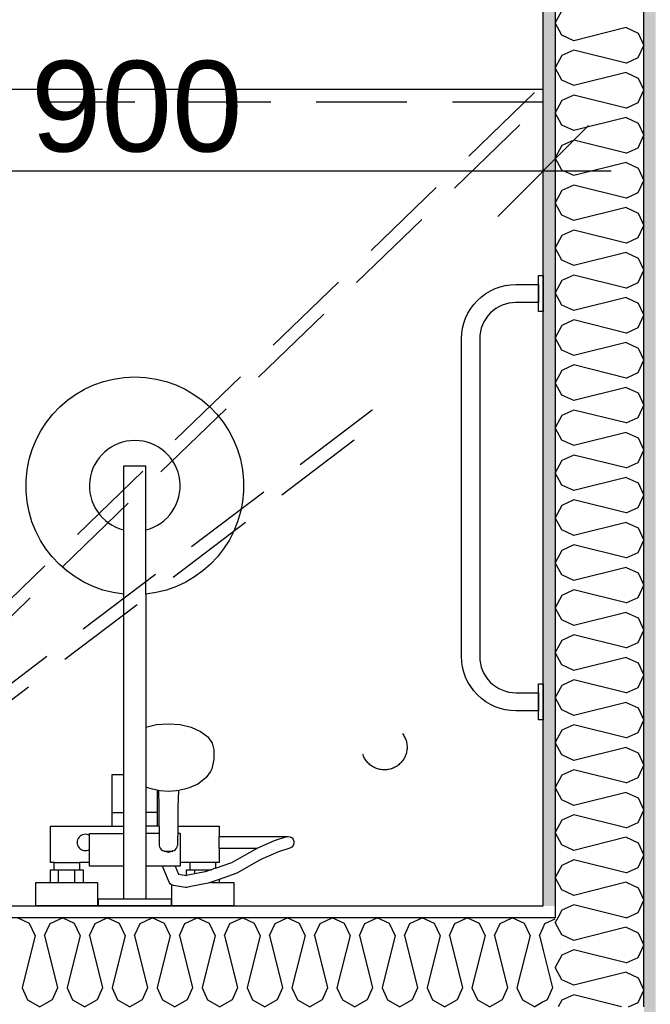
# Model space of a CAD drawing. Header units: millimetres. Extents: x -5000 to 341424, y -9235 to 550260.
# Tile 144 of 236: x 297349 to 298044, y 351168 to 352253. Entities that reach past the tile are written whole.
import ezdxf
from ezdxf.enums import TextEntityAlignment as Align

# ---------------------------------------------------------------- set-up
doc = ezdxf.new("R2010")
doc.units = ezdxf.units.MM
doc.header["$LTSCALE"] = 0.5
doc.header["$MEASUREMENT"] = 0
for name, pattern in [('PLINE', [0]), ('Små Stiplet', [282.222222, 141.111111, -141.111111]), ('Under snittplan', [300, 200, -100])]:
    doc.linetypes.add(name, pattern=pattern)
doc.layers.add('236- Innvendig kledning og overflate(Nye konstruksjoner)', color=7, linetype='Continuous', lineweight=0)
for name, color, linetype in [('242- Ikke-bærende innervegger (Skravur)(Nye konstruksjoner)', 7, 'Continuous'), ('242- Ikke-bærende innervegger(Nye konstruksjoner)', 7, 'Continuous'), ('315- Utstyr for sanitærinstallasjoner(Nye konstruksjoner)', 7, 'Continuous'), ('842-M___1_50 Målsetting bygning', 7, 'Continuous'), ('842-M___1_50 Målsetting bygning(Nye konstruksjoner)', 7, 'Continuous'), ('862- M___Nettoareal(Nye konstruksjoner)', 7, 'Continuous'), ('862- M___Nettoareal(Polylinje)(Nye konstruksjoner)', 7, 'Continuous'), ('862- M___Nettoareal(Tekst)(Nye konstruksjoner)', 7, 'Continuous')]:
    doc.layers.add(name, color=color, linetype=linetype)
doc.styles.add('GENERATED_STYLE_1', font='txt')
doc.styles.add('GENERATED_STYLE_3', font='arial.ttf')
doc.dimstyles.new('GENERATED_STYLE__2', dxfattribs={"dimtxt": 100, "dimasz": 95, "dimexe": 0.18, "dimexo": 0.0625, "dimgap": 0, "dimtad": 1, "dimtih": 1, "dimtoh": 1, "dimdec": 0, "dimzin": 0, "dimdsep": 46, "dimtxsty": 'GENERATED_STYLE_3', "dimblk": 'ARROWHEAD_6', "dimblk1": 'ARROWHEAD_6', "dimblk2": 'ARROWHEAD_6', "dimcen": 0.09, "dimse1": 1, "dimse2": 1, "dimclrd": 256, "dimclre": 256, "dimclrt": 256, "dimadec": 1, "dimazin": 0, "dimtfac": 1, "dimtdec": 4, "dimtmove": 0, "dimatfit": 3, "dimfxl": 1, "dimtolj": 1, "dimtzin": 0, "dimarcsym": 0})
doc.dimstyles.new('GENERATED_STYLE__3', dxfattribs={"dimtxt": 100, "dimasz": 95, "dimexe": 0.18, "dimexo": 0.0625, "dimgap": 0, "dimtad": 1, "dimdec": 0, "dimzin": 0, "dimdsep": 46, "dimtxsty": 'GENERATED_STYLE_3', "dimblk": 'ARROWHEAD_6', "dimblk1": 'ARROWHEAD_6', "dimblk2": 'ARROWHEAD_6', "dimcen": 0.09, "dimse1": 1, "dimse2": 1, "dimclrd": 256, "dimclre": 256, "dimclrt": 256, "dimadec": 1, "dimazin": 0, "dimtfac": 1, "dimtdec": 4, "dimtmove": 2, "dimatfit": 3, "dimfxl": 1, "dimtolj": 1, "dimtzin": 0, "dimarcsym": 0})
doc.dimstyles.new('GENERATED_STYLE__4', dxfattribs={"dimtxt": 100, "dimasz": 95, "dimexe": 0.18, "dimexo": 0.0625, "dimgap": 0, "dimtad": 1, "dimdec": 0, "dimzin": 0, "dimdsep": 46, "dimtxsty": 'GENERATED_STYLE_3', "dimblk": 'ARROWHEAD_6', "dimblk1": 'ARROWHEAD_6', "dimblk2": 'ARROWHEAD_6', "dimcen": 0.09, "dimse1": 1, "dimse2": 1, "dimclrd": 256, "dimclre": 256, "dimclrt": 256, "dimadec": 1, "dimazin": 0, "dimtfac": 1, "dimtdec": 4, "dimtmove": 0, "dimatfit": 3, "dimfxl": 1, "dimtolj": 1, "dimtzin": 0, "dimarcsym": 0})
pattern_1 = [(0, (0, 0), (0, 43.30127), [0, -25]), (0, (12.5, 21.65), (0, 43.30127), [0, -25])]

# ---------------------------------------------------------------- blocks, each defined once
blk = doc.blocks.new('BAD__37', base_point=(296223.3, 353093.5))
at = {"layer": '862- M___Nettoareal(Polylinje)(Nye konstruksjoner)', "linetype": 'PLINE', "flags": 128}
blk.add_lwpolyline([(294722, 354256.6), (294722, 351276.6), (297926, 351276.6), (297926, 354256.6)], close=True, dxfattribs=at)
at = {"layer": '862- M___Nettoareal(Tekst)(Nye konstruksjoner)', "style": 'GENERATED_STYLE_1'}
for tag, p in [('DUMMY_861', (296420.6, 353281.7)), ('ROOM_NAME', (296026, 353230.2)), ('DUMMY_862', (296026, 353093.5))]:
    blk.add_attdef(tag, text='', height=100, dxfattribs=at).set_placement(p, align=Align.TOP_LEFT)
blk = doc.blocks.new('*D867')
at = {"layer": '842-M___1_50 Målsetting bygning', "linetype": 'PLINE'}
for p, q in [((294611, 343394), (294611, 343206.5)), ((297988, 343394), (297988, 343206.5)), ((294561, 343250.2), (294661, 343350.2)), ((297938, 343250.2), (298038, 343350.2)), ((297988, 343300.2), (294611, 343300.2))]:
    blk.add_line(p, q, dxfattribs=at)
at = {"layer": '842-M___1_50 Målsetting bygning', "insert": (296127.9, 343320.2), "char_height": 100, "attachment_point": 7, "style": 'GENERATED_STYLE_3'}
blk.add_mtext('\\A1;{\\pql;\\fArial|b0|i0|c0|p0;\\W1.000000;3\xa0377}', dxfattribs=at)
blk = doc.blocks.new('ARROWHEAD_6')
at = {"linetype": 'Continuous'}
for p, q in [((-0.5, -0.5), (0.5, 0.5)), ((0, 0), (-1, 0))]:
    blk.add_line(p, q, dxfattribs=at)
blk = doc.blocks.new('*D941')
at = {"layer": '842-M___1_50 Målsetting bygning(Nye konstruksjoner)', "linetype": 'PLINE'}
for p, q in [((297026, 351992.8), (297026, 352180.3)), ((297926, 351992.8), (297926, 352180.3)), ((297076, 352136.6), (296976, 352036.6)), ((297876, 352036.6), (297976, 352136.6)), ((296951, 352086.6), (297026, 352086.6)), ((297026, 352086.6), (297926, 352086.6)), ((297926, 352086.6), (298001, 352086.6))]:
    blk.add_line(p, q, dxfattribs=at)
at = {"layer": '842-M___1_50 Målsetting bygning(Nye konstruksjoner)', "insert": (297361.6, 352106.6), "char_height": 100, "attachment_point": 7, "style": 'GENERATED_STYLE_3'}
blk.add_mtext('\\A1;{\\pql;\\fArial|b0|i0|c0|p0;\\W1.000000;900}', dxfattribs=at)
blk = doc.blocks.new('*X1334')
at = {"layer": '242- Ikke-bærende innervegger (Skravur)(Nye konstruksjoner)', "linetype": 'PLINE'}
for p, q in [((297946.6, 352263.4), (297939, 352249.8)), ((297946.6, 352236.3), (297939, 352249.8)), ((298017.3, 352244.6), (297959.8, 352230.2)), ((298017.3, 352244.6), (298030.6, 352238.6)), ((297959.8, 352230.2), (297946.6, 352236.3)), ((298030.6, 352238.6), (298037, 352225)), ((297959.8, 352219.8), (297946.6, 352213.8)), ((298017.3, 352205.4), (297959.8, 352219.8)), ((298030.6, 352211.5), (298037, 352225)), ((297946.6, 352213.8), (297939, 352200.2)), ((298017.3, 352205.4), (298030.6, 352211.5)), ((297946.6, 352186.7), (297939, 352200.2)), ((297959.8, 352180.7), (297946.6, 352186.7)), ((298017.3, 352195), (297959.8, 352180.7)), ((298017.3, 352195), (298030.6, 352189)), ((298030.6, 352189), (298037, 352175.5)), ((297959.8, 352170.2), (297946.6, 352164.2)), ((298017.3, 352155.9), (297959.8, 352170.2)), ((298030.6, 352161.9), (298037, 352175.5)), ((297946.6, 352164.2), (297939, 352150.7)), ((298017.3, 352155.9), (298030.6, 352161.9)), ((297946.6, 352137.1), (297939, 352150.7)), ((298017.3, 352145.5), (297959.8, 352131.1)), ((298017.3, 352145.5), (298030.6, 352139.4)), ((297959.8, 352131.1), (297946.6, 352137.1)), ((298030.6, 352139.4), (298037, 352125.9)), ((298030.6, 352112.3), (298037, 352125.9)), ((297946.6, 352114.6), (297939, 352101.1)), ((297959.8, 352120.7), (297946.6, 352114.6)), ((298017.3, 352106.3), (297959.8, 352120.7)), ((298017.3, 352106.3), (298030.6, 352112.3)), ((297946.6, 352087.6), (297939, 352101.1)), ((298017.3, 352095.9), (297959.8, 352081.5)), ((298017.3, 352095.9), (298030.6, 352089.8)), ((298030.6, 352089.8), (298037, 352076.3)), ((297959.8, 352081.5), (297946.6, 352087.6)), ((297959.8, 352071.1), (297946.6, 352065.1)), ((298017.3, 352056.7), (297959.8, 352071.1)), ((298030.6, 352062.8), (298037, 352076.3)), ((297946.6, 352065.1), (297939, 352051.5)), ((298017.3, 352056.7), (298030.6, 352062.8)), ((297946.6, 352038), (297939, 352051.5)), ((298017.3, 352046.3), (297959.8, 352031.9)), ((298017.3, 352046.3), (298030.6, 352040.3)), ((297959.8, 352031.9), (297946.6, 352038)), ((298030.6, 352040.3), (298037, 352026.7)), ((298030.6, 352013.2), (298037, 352026.7)), ((297946.6, 352015.5), (297939, 352001.9)), ((297959.8, 352021.5), (297946.6, 352015.5)), ((298017.3, 352007.1), (297959.8, 352021.5)), ((298017.3, 352007.1), (298030.6, 352013.2)), ((297946.6, 351988.4), (297939, 352001.9)), ((298017.3, 351996.7), (297959.8, 351982.4)), ((298017.3, 351996.7), (298030.6, 351990.7)), ((297959.8, 351982.4), (297946.6, 351988.4)), ((298030.6, 351990.7), (298037, 351977.2)), ((297959.8, 351971.9), (297946.6, 351965.9)), ((298017.3, 351957.6), (297959.8, 351971.9)), ((298030.6, 351963.6), (298037, 351977.2)), ((297946.6, 351965.9), (297939, 351952.4)), ((298017.3, 351957.6), (298030.6, 351963.6)), ((297946.6, 351938.8), (297939, 351952.4)), ((297959.8, 351932.8), (297946.6, 351938.8)), ((298017.3, 351947.2), (297959.8, 351932.8)), ((298017.3, 351947.2), (298030.6, 351941.1)), ((298030.6, 351941.1), (298037, 351927.6)), ((298030.6, 351914), (298037, 351927.6)), ((297946.6, 351916.3), (297939, 351902.8)), ((297959.8, 351922.4), (297946.6, 351916.3)), ((298017.3, 351908), (297959.8, 351922.4)), ((298017.3, 351908), (298030.6, 351914)), ((297946.6, 351889.3), (297939, 351902.8)), ((298017.3, 351897.6), (297959.8, 351883.2)), ((298017.3, 351897.6), (298030.6, 351891.5)), ((297959.8, 351883.2), (297946.6, 351889.3)), ((298030.6, 351891.5), (298037, 351878)), ((297959.8, 351872.8), (297946.6, 351866.8)), ((298017.3, 351858.4), (297959.8, 351872.8)), ((298030.6, 351864.5), (298037, 351878)), ((297946.6, 351866.8), (297939, 351853.2)), ((298017.3, 351858.4), (298030.6, 351864.5)), ((297946.6, 351839.7), (297939, 351853.2)), ((297959.8, 351833.6), (297946.6, 351839.7)), ((298017.3, 351848), (297959.8, 351833.6)), ((298017.3, 351848), (298030.6, 351842)), ((298030.6, 351842), (298037, 351828.4)), ((298030.6, 351814.9), (298037, 351828.4)), ((297959.8, 351823.2), (297946.6, 351817.2)), ((298017.3, 351808.9), (297959.8, 351823.2)), ((297946.6, 351817.2), (297939, 351803.6)), ((298017.3, 351808.9), (298030.6, 351814.9)), ((297946.6, 351790.1), (297939, 351803.6)), ((298017.3, 351798.4), (297959.8, 351784.1)), ((298017.3, 351798.4), (298030.6, 351792.4)), ((297959.8, 351784.1), (297946.6, 351790.1)), ((298030.6, 351792.4), (298037, 351778.9)), ((298030.6, 351765.3), (298037, 351778.9)), ((297946.6, 351767.6), (297939, 351754.1)), ((297959.8, 351773.6), (297946.6, 351767.6)), ((298017.3, 351759.3), (297959.8, 351773.6)), ((298017.3, 351759.3), (298030.6, 351765.3)), ((297946.6, 351740.5), (297939, 351754.1)), ((298017.3, 351748.9), (297959.8, 351734.5)), ((298017.3, 351748.9), (298030.6, 351742.8)), ((298030.6, 351742.8), (298037, 351729.3)), ((297959.8, 351734.5), (297946.6, 351740.5)), ((297959.8, 351724.1), (297946.6, 351718)), ((298017.3, 351709.7), (297959.8, 351724.1)), ((298030.6, 351715.7), (298037, 351729.3)), ((297946.6, 351718), (297939, 351704.5)), ((298017.3, 351709.7), (298030.6, 351715.7)), ((297946.6, 351691), (297939, 351704.5)), ((298017.3, 351699.3), (297959.8, 351684.9)), ((298017.3, 351699.3), (298030.6, 351693.2)), ((297959.8, 351684.9), (297946.6, 351691)), ((298030.6, 351693.2), (298037, 351679.7)), ((298030.6, 351666.2), (298037, 351679.7)), ((297946.6, 351668.5), (297939, 351654.9)), ((297959.8, 351674.5), (297946.6, 351668.5)), ((298017.3, 351660.1), (297959.8, 351674.5)), ((298017.3, 351660.1), (298030.6, 351666.2)), ((297946.6, 351641.4), (297939, 351654.9)), ((298017.3, 351649.7), (297959.8, 351635.3)), ((298017.3, 351649.7), (298030.6, 351643.7)), ((297959.8, 351635.3), (297946.6, 351641.4)), ((298030.6, 351643.7), (298037, 351630.1)), ((297959.8, 351624.9), (297946.6, 351618.9)), ((298017.3, 351610.6), (297959.8, 351624.9)), ((298030.6, 351616.6), (298037, 351630.1)), ((297946.6, 351618.9), (297939, 351605.3)), ((298017.3, 351610.6), (298030.6, 351616.6)), ((297946.6, 351591.8), (297939, 351605.3)), ((297959.8, 351585.8), (297946.6, 351591.8)), ((298017.3, 351600.1), (297959.8, 351585.8)), ((298017.3, 351600.1), (298030.6, 351594.1)), ((298030.6, 351594.1), (298037, 351580.6)), ((298030.6, 351567), (298037, 351580.6)), ((297946.6, 351569.3), (297939, 351555.8)), ((297959.8, 351575.4), (297946.6, 351569.3)), ((298017.3, 351561), (297959.8, 351575.4)), ((298017.3, 351561), (298030.6, 351567)), ((297946.6, 351542.2), (297939, 351555.8)), ((298017.3, 351550.6), (297959.8, 351536.2)), ((298017.3, 351550.6), (298030.6, 351544.5)), ((297959.8, 351536.2), (297946.6, 351542.2)), ((298030.6, 351544.5), (298037, 351531)), ((297959.8, 351525.8), (297946.6, 351519.7)), ((298017.3, 351511.4), (297959.8, 351525.8)), ((298030.6, 351517.4), (298037, 351531)), ((297946.6, 351519.7), (297939, 351506.2)), ((298017.3, 351511.4), (298030.6, 351517.4)), ((297946.6, 351492.7), (297939, 351506.2)), ((297959.8, 351486.6), (297946.6, 351492.7)), ((298017.3, 351501), (297959.8, 351486.6)), ((298017.3, 351501), (298030.6, 351495)), ((298030.6, 351495), (298037, 351481.4)), ((298030.6, 351467.9), (298037, 351481.4)), ((297959.8, 351476.2), (297946.6, 351470.2)), ((298017.3, 351461.8), (297959.8, 351476.2)), ((297946.6, 351470.2), (297939, 351456.6)), ((298017.3, 351461.8), (298030.6, 351467.9)), ((297946.6, 351443.1), (297939, 351456.6)), ((298017.3, 351451.4), (297959.8, 351437)), ((298017.3, 351451.4), (298030.6, 351445.4)), ((297959.8, 351437), (297946.6, 351443.1)), ((298030.6, 351445.4), (298037, 351431.8)), ((298030.6, 351418.3), (298037, 351431.8)), ((297946.6, 351420.6), (297939, 351407.1)), ((297959.8, 351426.6), (297946.6, 351420.6)), ((298017.3, 351412.3), (297959.8, 351426.6)), ((298017.3, 351412.3), (298030.6, 351418.3)), ((297946.6, 351393.5), (297939, 351407.1)), ((298017.3, 351401.8), (297959.8, 351387.5)), ((298017.3, 351401.8), (298030.6, 351395.8)), ((298030.6, 351395.8), (298037, 351382.3)), ((297959.8, 351387.5), (297946.6, 351393.5)), ((297959.8, 351377.1), (297946.6, 351371)), ((298017.3, 351362.7), (297959.8, 351377.1)), ((298030.6, 351368.7), (298037, 351382.3)), ((297946.6, 351371), (297939, 351357.5)), ((298017.3, 351362.7), (298030.6, 351368.7)), ((297946.6, 351343.9), (297939, 351357.5)), ((298017.3, 351352.3), (297959.8, 351337.9)), ((298017.3, 351352.3), (298030.6, 351346.2)), ((297959.8, 351337.9), (297946.6, 351343.9)), ((298030.6, 351346.2), (298037, 351332.7)), ((298030.6, 351319.2), (298037, 351332.7)), ((297946.6, 351321.4), (297939, 351307.9)), ((297959.8, 351327.5), (297946.6, 351321.4)), ((298017.3, 351313.1), (297959.8, 351327.5)), ((298017.3, 351313.1), (298030.6, 351319.2)), ((297946.6, 351294.4), (297939, 351307.9)), ((298017.3, 351302.7), (297959.8, 351288.3)), ((298017.3, 351302.7), (298030.6, 351296.7)), ((297959.8, 351288.3), (297946.6, 351294.4)), ((298030.6, 351296.7), (298037, 351283.1)), ((297959.8, 351277.9), (297946.6, 351271.9)), ((298016.9, 351263.6), (297959.8, 351277.9)), ((298030.6, 351269.6), (298037, 351283.1)), ((297946.6, 351271.9), (297942, 351263.6)), ((298017.6, 351263.6), (298030.6, 351269.6))]:
    blk.add_line(p, q, dxfattribs=at)
blk = doc.blocks.new('*X1335')
at = {"layer": '242- Ikke-bærende innervegger (Skravur)(Nye konstruksjoner)', "linetype": 'PLINE'}
for p, q in [((297942, 351263.6), (297939, 351258.3)), ((297946.6, 351244.8), (297939, 351258.3)), ((298017.3, 351263.5), (298016.9, 351263.6)), ((298017.3, 351263.5), (298017.6, 351263.6)), ((297959.8, 351238.7), (297946.6, 351244.8)), ((298017.3, 351253.1), (297959.8, 351238.7)), ((298017.3, 351253.1), (298030.6, 351247.1)), ((298030.6, 351247.1), (298037, 351233.5)), ((298030.6, 351220), (298037, 351233.5)), ((297946.6, 351222.3), (297939, 351208.8)), ((297959.8, 351228.3), (297946.6, 351222.3)), ((298017.3, 351214), (297959.8, 351228.3)), ((298017.3, 351214), (298030.6, 351220)), ((297946.6, 351195.2), (297939, 351208.8)), ((298017.3, 351203.5), (297959.8, 351189.2)), ((298017.3, 351203.5), (298030.6, 351197.5)), ((297959.8, 351189.2), (297946.6, 351195.2)), ((298030.6, 351197.5), (298037, 351184)), ((297959.8, 351178.8), (297946.6, 351172.7)), ((298012.3, 351165.6), (297959.8, 351178.8)), ((298030.6, 351170.4), (298037, 351184)), ((297946.6, 351172.7), (297942.6, 351165.6)), ((298020.1, 351165.6), (298030.6, 351170.4))]:
    blk.add_line(p, q, dxfattribs=at)
blk = doc.blocks.new('*X1342')
at = {"layer": '242- Ikke-bærende innervegger (Skravur)(Nye konstruksjoner)', "linetype": 'PLINE'}
for p, q in [((297926, 351253), (297927.9, 351257.2)), ((297927.9, 351257.2), (297939, 351262.5)), ((297926, 351227.5), (297936.3, 351186.5)), ((297936.3, 351186.5), (297930.2, 351173.2)), ((297930.2, 351173.2), (297926, 351170.8))]:
    blk.add_line(p, q, dxfattribs=at)
blk = doc.blocks.new('*X1345')
at = {"layer": '242- Ikke-bærende innervegger (Skravur)(Nye konstruksjoner)', "linetype": 'PLINE'}
for p, q in [((297360.1, 351257.2), (297346.6, 351263.6)), ((297366.2, 351244), (297360.1, 351257.2)), ((297376.6, 351244), (297382.6, 351257.2)), ((297382.6, 351257.2), (297396.2, 351263.6)), ((297409.7, 351257.2), (297396.2, 351263.6)), ((297415.7, 351244), (297409.7, 351257.2)), ((297426.2, 351244), (297432.2, 351257.2)), ((297432.2, 351257.2), (297445.7, 351263.6)), ((297459.3, 351257.2), (297445.7, 351263.6)), ((297465.3, 351244), (297459.3, 351257.2)), ((297475.7, 351244), (297481.8, 351257.2)), ((297481.8, 351257.2), (297495.3, 351263.6)), ((297508.8, 351257.2), (297495.3, 351263.6)), ((297514.9, 351244), (297508.8, 351257.2)), ((297525.3, 351244), (297531.3, 351257.2)), ((297531.3, 351257.2), (297544.9, 351263.6)), ((297558.4, 351257.2), (297544.9, 351263.6)), ((297564.5, 351244), (297558.4, 351257.2)), ((297574.9, 351244), (297580.9, 351257.2)), ((297580.9, 351257.2), (297594.5, 351263.6)), ((297608, 351257.2), (297594.5, 351263.6)), ((297614, 351244), (297608, 351257.2)), ((297624.5, 351244), (297630.5, 351257.2)), ((297630.5, 351257.2), (297644, 351263.6)), ((297657.6, 351257.2), (297644, 351263.6)), ((297663.6, 351244), (297657.6, 351257.2)), ((297674, 351244), (297680.1, 351257.2)), ((297680.1, 351257.2), (297693.6, 351263.6)), ((297707.1, 351257.2), (297693.6, 351263.6)), ((297713.2, 351244), (297707.1, 351257.2)), ((297723.6, 351244), (297729.6, 351257.2)), ((297729.6, 351257.2), (297743.2, 351263.6)), ((297756.7, 351257.2), (297743.2, 351263.6)), ((297762.8, 351244), (297756.7, 351257.2)), ((297773.2, 351244), (297779.2, 351257.2)), ((297779.2, 351257.2), (297792.8, 351263.6)), ((297806.3, 351257.2), (297792.8, 351263.6)), ((297812.3, 351244), (297806.3, 351257.2)), ((297822.7, 351244), (297828.8, 351257.2)), ((297828.8, 351257.2), (297842.3, 351263.6)), ((297855.9, 351257.2), (297842.3, 351263.6)), ((297861.9, 351244), (297855.9, 351257.2)), ((297872.3, 351244), (297878.4, 351257.2)), ((297878.4, 351257.2), (297891.9, 351263.6)), ((297905.4, 351257.2), (297891.9, 351263.6)), ((297911.5, 351244), (297905.4, 351257.2)), ((297366.2, 351244), (297351.8, 351186.5)), ((297376.6, 351244), (297391, 351186.5)), ((297415.7, 351244), (297401.4, 351186.5)), ((297426.2, 351244), (297440.5, 351186.5)), ((297465.3, 351244), (297450.9, 351186.5)), ((297475.7, 351244), (297490.1, 351186.5)), ((297514.9, 351244), (297500.5, 351186.5)), ((297525.3, 351244), (297539.7, 351186.5)), ((297564.5, 351244), (297550.1, 351186.5)), ((297574.9, 351244), (297589.2, 351186.5)), ((297614, 351244), (297599.7, 351186.5)), ((297624.5, 351244), (297638.8, 351186.5)), ((297663.6, 351244), (297649.2, 351186.5)), ((297674, 351244), (297688.4, 351186.5)), ((297713.2, 351244), (297698.8, 351186.5)), ((297723.6, 351244), (297738, 351186.5)), ((297762.8, 351244), (297748.4, 351186.5)), ((297773.2, 351244), (297787.5, 351186.5)), ((297812.3, 351244), (297798, 351186.5)), ((297822.7, 351244), (297837.1, 351186.5)), ((297861.9, 351244), (297847.5, 351186.5)), ((297872.3, 351244), (297886.7, 351186.5)), ((297911.5, 351244), (297897.1, 351186.5)), ((297921.9, 351244), (297926, 351253)), ((297921.9, 351244), (297926, 351227.5)), ((297351.8, 351186.5), (297357.8, 351173.2)), ((297391, 351186.5), (297384.9, 351173.2)), ((297401.4, 351186.5), (297407.4, 351173.2)), ((297440.5, 351186.5), (297434.5, 351173.2)), ((297450.9, 351186.5), (297457, 351173.2)), ((297490.1, 351186.5), (297484.1, 351173.2)), ((297500.5, 351186.5), (297506.6, 351173.2)), ((297539.7, 351186.5), (297533.6, 351173.2)), ((297550.1, 351186.5), (297556.1, 351173.2)), ((297589.2, 351186.5), (297583.2, 351173.2)), ((297599.7, 351186.5), (297605.7, 351173.2)), ((297638.8, 351186.5), (297632.8, 351173.2)), ((297649.2, 351186.5), (297655.3, 351173.2)), ((297688.4, 351186.5), (297682.4, 351173.2)), ((297698.8, 351186.5), (297704.9, 351173.2)), ((297738, 351186.5), (297731.9, 351173.2)), ((297748.4, 351186.5), (297754.4, 351173.2)), ((297787.5, 351186.5), (297781.5, 351173.2)), ((297798, 351186.5), (297804, 351173.2)), ((297837.1, 351186.5), (297831.1, 351173.2)), ((297847.5, 351186.5), (297853.6, 351173.2)), ((297886.7, 351186.5), (297880.7, 351173.2)), ((297897.1, 351186.5), (297903.2, 351173.2)), ((297357.8, 351173.2), (297371.4, 351165.6)), ((297384.9, 351173.2), (297371.4, 351165.6)), ((297407.4, 351173.2), (297420.9, 351165.6)), ((297434.5, 351173.2), (297420.9, 351165.6)), ((297457, 351173.2), (297470.5, 351165.6)), ((297484.1, 351173.2), (297470.5, 351165.6)), ((297506.6, 351173.2), (297520.1, 351165.6)), ((297533.6, 351173.2), (297520.1, 351165.6)), ((297556.1, 351173.2), (297569.7, 351165.6)), ((297583.2, 351173.2), (297569.7, 351165.6)), ((297605.7, 351173.2), (297619.2, 351165.6)), ((297632.8, 351173.2), (297619.2, 351165.6)), ((297655.3, 351173.2), (297668.8, 351165.6)), ((297682.4, 351173.2), (297668.8, 351165.6)), ((297704.9, 351173.2), (297718.4, 351165.6)), ((297731.9, 351173.2), (297718.4, 351165.6)), ((297754.4, 351173.2), (297768, 351165.6)), ((297781.5, 351173.2), (297768, 351165.6)), ((297804, 351173.2), (297817.5, 351165.6)), ((297831.1, 351173.2), (297817.5, 351165.6)), ((297853.6, 351173.2), (297867.1, 351165.6)), ((297880.7, 351173.2), (297867.1, 351165.6)), ((297903.2, 351173.2), (297916.7, 351165.6)), ((297926, 351170.8), (297916.7, 351165.6))]:
    blk.add_line(p, q, dxfattribs=at)
blk = doc.blocks.new('Dusjgarnityr[286]', base_point=(297476, 351276.7))
at = {"layer": '315- Utstyr for sanitærinstallasjoner(Nye konstruksjoner)', "linetype": 'PLINE'}
for p, q in [((297464, 351620.3), (297464, 351761.7)), ((297464, 351761.7), (297488, 351761.7)), ((297488, 351620.3), (297488, 351761.7)), ((297488, 351473.7), (297488, 351320.7)), ((297464, 351320.7), (297464, 351421.7)), ((297488.1, 351419), (297488, 351419)), ((297490.2, 351406.9), (297488, 351407.8)), ((297495.4, 351405.5), (297490.2, 351406.9)), ((297503.9, 351403.5), (297495.4, 351405.5)), ((297488, 351405), (297488.1, 351404.9)), ((297501, 351364.7), (297501, 351404.2)), ((297502, 351403.9), (297502.5, 351385.7)), ((297513, 351402.8), (297503.9, 351403.5)), ((297522.1, 351403.5), (297513, 351402.8)), ((297524, 351403.9), (297522.1, 351403.5)), ((297502.5, 351385.7), (297503, 351343.5)), ((297451, 351379.7), (297464, 351379.7)), ((297501, 351379.7), (297488, 351379.7)), ((297451, 351364.7), (297464, 351364.7)), ((297502.8, 351364.7), (297488, 351364.7)), ((297523.3, 351364.7), (297523, 351343.5)), ((297426, 351324.7), (297426, 351356.7)), ((297426, 351356.7), (297464, 351356.7)), ((297502.8, 351356.7), (297488, 351356.7)), ((297526, 351356.7), (297523.2, 351356.7)), ((297526, 351356.7), (297526, 351324.7)), ((297569, 351340.2), (297569, 351353.2)), ((297643, 351352.8), (297629.4, 351348.4)), ((297643, 351352.8), (297645, 351353.2)), ((297503, 351343.5), (297503.2, 351341.8)), ((297503.2, 351341.8), (297503.9, 351340.3)), ((297503.9, 351340.3), (297505.1, 351339)), ((297521, 351339), (297522.1, 351340.3)), ((297522.1, 351340.3), (297522.8, 351341.8)), ((297522.8, 351341.8), (297523, 351343.5)), ((297629.4, 351348.4), (297610.5, 351340.2)), ((297505.1, 351339), (297506.5, 351338)), ((297506.5, 351338), (297508, 351337.4)), ((297508, 351337.4), (297508, 351337.4)), ((297510.4, 351336.2), (297508, 351337.4)), ((297508, 351337.4), (297508.2, 351337.3)), ((297508.2, 351337.3), (297510, 351337.1)), ((297510, 351337.1), (297516, 351337.1)), ((297513, 351335.8), (297510.4, 351336.2)), ((297515.6, 351336.2), (297513, 351335.8)), ((297518, 351337.4), (297515.6, 351336.2)), ((297516, 351337.1), (297517.8, 351337.3)), ((297517.8, 351337.3), (297518, 351337.4)), ((297518, 351337.4), (297519.5, 351338)), ((297518, 351337.4), (297518, 351337.4)), ((297519.5, 351338), (297521, 351339)), ((297526, 351335.1), (297526, 351331.8)), ((297526, 351331.8), (297526, 351328.6)), ((297387, 351324.7), (297415, 351324.7)), ((297520.5, 351320.7), (297506.6, 351320.7)), ((297526, 351328.6), (297526, 351325.9)), ((297565, 351324.7), (297537, 351324.7)), ((297387, 351316.7), (297415, 351316.7)), ((297392, 351302.7), (297392, 351316.7)), ((297410, 351302.7), (297410, 351316.7)), ((297534.4, 351310.5), (297532.8, 351310.2)), ((297553.5, 351314.2), (297534.4, 351310.5)), ((297537, 351316.7), (297542, 351316.7)), ((297542, 351316.7), (297560, 351316.7)), ((297542, 351312), (297542, 351316.7)), ((297565, 351318.3), (297553.5, 351314.2)), ((297560, 351316.7), (297560.4, 351316.7)), ((297560, 351316.5), (297560, 351316.7)), ((297383, 351302.7), (297419, 351302.7)), ((297517.5, 351299.6), (297517, 351299.9)), ((297518.8, 351299.4), (297517.5, 351299.6)), ((297531.9, 351297.2), (297518.8, 351299.4)), ((297533.2, 351297.2), (297531.9, 351297.2)), ((297537.7, 351298), (297533.2, 351297.2)), ((297557, 351301.7), (297537.7, 351298)), ((297569, 351305.9), (297557, 351301.7)), ((297558.1, 351302.1), (297558.1, 351302.1)), ((297559.7, 351302.7), (297569, 351302.7)), ((297464, 351284.7), (297488, 351284.7))]:
    blk.add_line(p, q, dxfattribs=at)
at = {"layer": '315- Utstyr for sanitærinstallasjoner(Nye konstruksjoner)', "linetype": 'PLINE', "flags": 128}
blk.add_lwpolyline([(297464, 351620.3, -19.949874), (297488, 351620.3), (297488, 351473.7), (297500.1, 351476.6), (297513, 351477.5), (297525.9, 351476.6), (297538, 351473.7), (297548.4, 351469.1), (297556.3, 351463.2), (297561.3, 351456.3), (297563, 351448.9), (297563, 351438.2), (297562.5, 351435), (297560.8, 351427.7), (297559.4, 351424.9), (297554.6, 351418.3), (297552.5, 351416.4), (297545.3, 351411), (297535.8, 351406.9), (297530.6, 351405.5), (297524, 351403.9), (297523.5, 351385.7), (297523.3, 351364.7), (297569, 351364.7), (297569, 351353.2), (297645, 351353.2, -0.853753), (297647, 351340.5), (297634.2, 351336.3), (297615, 351328), (297588.3, 351312.8), (297569, 351305.9), (297569, 351302.7), (297585, 351302.7), (297585, 351276.7), (297517, 351276.7), (297517, 351299.9), (297516.4, 351300.1), (297515.3, 351300.9), (297514.5, 351301.8), (297513.8, 351302.8), (297506.4, 351320.7), (297488, 351320.7), (297488, 351284.7), (297516, 351284.7), (297516, 351276.7), (297436, 351276.7), (297436, 351284.7), (297464, 351284.7), (297464, 351320.7), (297426, 351320.7), (297426, 351324.7), (297415, 351324.7), (297415, 351316.7), (297419, 351316.7), (297419, 351302.7), (297435, 351302.7), (297435, 351276.7), (297367, 351276.7), (297367, 351302.7), (297383, 351302.7), (297383, 351316.7), (297387, 351316.7), (297387, 351324.7), (297383, 351324.7), (297383, 351364.7), (297451, 351364.7), (297451, 351421.7), (297451.6, 351421.7), (297453.2, 351421.7), (297455.7, 351421.7), (297458.9, 351421.7), (297462.9, 351421.7), (297464, 351421.7)], format="xyb", close=True, dxfattribs=at)
for points in [[(297565, 351324.7), (297565, 351318.3), (297582.9, 351324.6), (297609, 351339.5), (297610.5, 351340.2), (297569, 351340.2), (297569, 351324.7)], [(297526, 351320.7), (297520.5, 351320.7), (297524.2, 351311.6), (297532.8, 351310.2), (297533, 351310.3), (297533, 351316.7), (297537, 351316.7), (297537, 351324.7), (297526, 351324.7)]]:
    blk.add_lwpolyline(points, close=True, dxfattribs=at)
at = {"layer": '315- Utstyr for sanitærinstallasjoner(Nye konstruksjoner)', "linetype": 'PLINE'}
for centre, radius, start, end in [((297476, 351739.7), 50, 283.8865, 256.1135), ((297421.5, 351346.7), 9, 60, 300)]:
    blk.add_arc(centre, radius, start, end, dxfattribs=at)
blk = doc.blocks.new('Gripehåndtak[303]', base_point=(297926, 351726.7))
at = {"layer": '315- Utstyr for sanitærinstallasjoner(Nye konstruksjoner)', "linetype": 'PLINE', "flags": 128}
for points in [[(297926, 351931.7), (297921, 351931.7), (297921, 351971.7), (297926, 351971.7)], [(297926, 351481.7), (297921, 351481.7), (297921, 351521.7), (297926, 351521.7)]]:
    blk.add_lwpolyline(points, close=True, dxfattribs=at)
blk.add_lwpolyline([(297921, 351491.7), (297896, 351491.7, -0.414214), (297836, 351551.7), (297836, 351901.7, -0.414214), (297896, 351961.7), (297921, 351961.7), (297921, 351941.7), (297896, 351941.7, 0.414214), (297856, 351901.7), (297856, 351551.7, 0.414214), (297896, 351511.7), (297921, 351511.7)], format="xyb", close=True, dxfattribs=at)
blk = doc.blocks.new('Dusjkabinett[312]', base_point=(297476, 351726.6))
at = {"layer": '315- Utstyr for sanitærinstallasjoner(Nye konstruksjoner)', "linetype": 'Små Stiplet'}
for p, q in [((297026, 351276.6), (297026, 352176.6)), ((297026, 352176.6), (297926, 352176.6))]:
    blk.add_line(p, q, dxfattribs=at)
blk.add_circle((297751, 351451.6), 25, dxfattribs=at)
blk = doc.blocks.new('*D1458')
at = {"layer": '842-M___1_50 Målsetting bygning(Nye konstruksjoner)', "linetype": 'PLINE'}
for p, q in [((296849, 351215.6), (296949, 351115.6)), ((296992.7, 351165.6), (296805.2, 351165.6)), ((296899, 349780.7), (296899, 351165.6)), ((296849, 349830.7), (296949, 349730.7)), ((296992.7, 349780.7), (296805.2, 349780.7)), ((296899, 349705.7), (296899, 349780.7))]:
    blk.add_line(p, q, dxfattribs=at)
at = {"layer": '842-M___1_50 Målsetting bygning(Nye konstruksjoner)', "char_height": 100, "attachment_point": 7, "rotation": 90, "style": 'GENERATED_STYLE_3'}
for s, insert in [('\\A1;{\\pql;\\fArial|b0|i0|c0|p0;\\W1.000000;98}', (296828.6, 351138.4)), ('\\A1;{\\pql;\\fArial|b0|i0|c0|p0;\\W1.000000;1\xa0385}', (296879, 350301.6))]:
    blk.add_mtext(s, dxfattribs=dict(at, insert=insert))
blk = doc.blocks.new('*D1459')
at = {"layer": '842-M___1_50 Målsetting bygning(Nye konstruksjoner)', "linetype": 'PLINE'}
for p, q in [((296849, 351313.6), (296949, 351213.6)), ((296992.7, 351263.6), (296805.2, 351263.6)), ((296899, 351165.6), (296899, 351263.6)), ((296849, 351215.6), (296949, 351115.6)), ((296992.7, 351165.6), (296805.2, 351165.6))]:
    blk.add_line(p, q, dxfattribs=at)
blk = doc.blocks.new('*D1460')
at = {"layer": '842-M___1_50 Målsetting bygning(Nye konstruksjoner)', "linetype": 'PLINE'}
for p, q in [((296849, 354319.6), (296949, 354219.6)), ((296992.7, 354269.6), (296805.2, 354269.6)), ((296899, 351263.6), (296899, 354269.6)), ((296849, 351313.6), (296949, 351213.6)), ((296992.7, 351263.6), (296805.2, 351263.6))]:
    blk.add_line(p, q, dxfattribs=at)
at = {"layer": '842-M___1_50 Målsetting bygning(Nye konstruksjoner)', "char_height": 100, "attachment_point": 7, "rotation": 90, "style": 'GENERATED_STYLE_3'}
for s, insert in [('\\A1;{\\pql;\\fArial|b0|i0|c0|p0;\\W1.000000;98}', (296848.2, 354095.7)), ('\\A1;{\\pql;\\fArial|b0|i0|c0|p0;\\W1.000000;3\xa0006}', (296879, 352595.1))]:
    blk.add_mtext(s, dxfattribs=dict(at, insert=insert))
blk = doc.blocks.new('*D1465')
at = {"layer": '842-M___1_50 Målsetting bygning(Nye konstruksjoner)', "linetype": 'PLINE'}
for p, q in [((297777, 355955), (297777, 356142.5)), ((298037, 355955), (298037, 356142.5)), ((297827, 356098.7), (297727, 355998.7)), ((297987, 355998.7), (298087, 356098.7)), ((294709, 356048.7), (297777, 356048.7)), ((297777, 356048.7), (298037, 356048.7)), ((298037, 356048.7), (298112, 356048.7))]:
    blk.add_line(p, q, dxfattribs=at)
at = {"layer": '842-M___1_50 Målsetting bygning(Nye konstruksjoner)', "insert": (297798.8, 356087.3), "char_height": 100, "attachment_point": 7, "rotation": 360, "style": 'GENERATED_STYLE_3'}
blk.add_mtext('\\A1;{\\pql;\\fArial|b0|i0|c0|p0;\\W1.000000;260}', dxfattribs=at)
blk = doc.blocks.new('*D1480')
at = {"layer": '842-M___1_50 Målsetting bygning(Nye konstruksjoner)', "linetype": 'PLINE'}
for p, q in [((295765.7, 352226.6), (295865.7, 352126.6)), ((295909.4, 352176.6), (295721.9, 352176.6)), ((295815.7, 351276.7), (295815.7, 352176.6)), ((295765.7, 351326.7), (295865.7, 351226.7)), ((295909.4, 351276.7), (295721.9, 351276.7)), ((295815.7, 351201.7), (295815.7, 351276.7))]:
    blk.add_line(p, q, dxfattribs=at)
at = {"layer": '842-M___1_50 Målsetting bygning(Nye konstruksjoner)', "insert": (295795.7, 351612.2), "char_height": 100, "attachment_point": 7, "rotation": 90, "style": 'GENERATED_STYLE_3'}
blk.add_mtext('\\A1;{\\pql;\\fArial|b0|i0|c0|p0;\\W1.000000;900}', dxfattribs=at)
blk = doc.blocks.new('*D1481')
at = {"layer": '842-M___1_50 Målsetting bygning(Nye konstruksjoner)', "linetype": 'PLINE'}
for p, q in [((295765.7, 352626.7), (295865.7, 352526.7)), ((295909.4, 352576.7), (295721.9, 352576.7)), ((295815.7, 352176.6), (295815.7, 352576.7)), ((295765.7, 352226.6), (295865.7, 352126.6)), ((295909.4, 352176.6), (295721.9, 352176.6))]:
    blk.add_line(p, q, dxfattribs=at)
at = {"layer": '842-M___1_50 Målsetting bygning(Nye konstruksjoner)', "insert": (295795.7, 352262.2), "char_height": 100, "attachment_point": 7, "rotation": 90, "style": 'GENERATED_STYLE_3'}
blk.add_mtext('\\A1;{\\pql;\\fArial|b0|i0|c0|p0;\\W1.000000;400}', dxfattribs=at)
blk = doc.blocks.new('*D1500')
at = {"layer": '842-M___1_50 Målsetting bygning(Nye konstruksjoner)', "linetype": 'PLINE'}
for p, q in [((298383.2, 351015.7), (298283.2, 351115.7)), ((298427, 351065.7), (298239.5, 351065.7)), ((298333.2, 350055.7), (298333.2, 351065.7)), ((298283.2, 350105.7), (298383.2, 350005.7)), ((298427, 350055.7), (298239.5, 350055.7))]:
    blk.add_line(p, q, dxfattribs=at)
at = {"layer": '842-M___1_50 Målsetting bygning(Nye konstruksjoner)', "char_height": 100, "attachment_point": 7, "rotation": 90, "style": 'GENERATED_STYLE_3'}
for s, insert in [('\\A1;{\\pql;\\fArial|b0|i0|c0|p0;\\W1.000000;100}', (298313.2, 351001.3)), ('\\A1;{\\pql;\\fArial|b0|i0|c0|p0;\\W1.000000;1\xa0010}', (298313.2, 350389.1)), ('\\A1;{\\pql;\\fArial|b0|i0|c0|p0;\\W1.000000;2\xa0410}', (298453.2, 350389.1))]:
    blk.add_mtext(s, dxfattribs=dict(at, insert=insert))
blk = doc.blocks.new('*D1501')
at = {"layer": '842-M___1_50 Målsetting bygning(Nye konstruksjoner)', "linetype": 'PLINE'}
for p, q in [((298333.2, 351165.6), (298333.2, 351240.6)), ((298283.2, 351215.6), (298383.2, 351115.6)), ((298427, 351165.6), (298239.5, 351165.6)), ((298333.2, 351065.7), (298333.2, 351165.6)), ((298383.2, 351015.7), (298283.2, 351115.7)), ((298427, 351065.7), (298239.5, 351065.7))]:
    blk.add_line(p, q, dxfattribs=at)
blk = doc.blocks.new('*D1518')
at = {"layer": '842-M___1_50 Målsetting bygning(Nye konstruksjoner)', "linetype": 'PLINE'}
for p, q in [((294709, 353349.3), (294709, 353536.8)), ((297939, 353349.3), (297939, 353536.8)), ((294759, 353493), (294659, 353393)), ((297989, 353493), (297889, 353393)), ((294709, 353443), (297939, 353443)), ((297939, 353443), (298037, 353443))]:
    blk.add_line(p, q, dxfattribs=at)
at = {"layer": '842-M___1_50 Målsetting bygning(Nye konstruksjoner)', "char_height": 100, "attachment_point": 7, "rotation": 360, "style": 'GENERATED_STYLE_3'}
for s, insert in [('\\A1;{\\pql;\\fArial|b0|i0|c0|p0;\\W1.000000;98}', (294751.4, 353463)), ('\\A1;{\\pql;\\fArial|b0|i0|c0|p0;\\W1.000000;3\xa0230}', (296152.4, 353463)), ('\\A1;{\\pql;\\fArial|b0|i0|c0|p0;\\W1.000000;98}', (297704.1, 353464.5))]:
    blk.add_mtext(s, dxfattribs=dict(at, insert=insert))
blk = doc.blocks.new('*D1519')
at = {"layer": '842-M___1_50 Målsetting bygning(Nye konstruksjoner)', "linetype": 'PLINE'}
for p, q in [((297939, 353349.3), (297939, 353536.8)), ((298037, 353349.3), (298037, 353536.8)), ((297989, 353493), (297889, 353393)), ((298087, 353493), (297987, 353393)), ((297939, 353443), (298037, 353443))]:
    blk.add_line(p, q, dxfattribs=at)
blk = doc.blocks.new('*D1520')
at = {"layer": '842-M___1_50 Målsetting bygning(Nye konstruksjoner)', "linetype": 'PLINE'}
for p, q in [((298037, 353349.3), (298037, 353536.8)), ((302741, 353349.3), (302741, 353536.8)), ((298087, 353493), (297987, 353393)), ((302691, 353393), (302791, 353493)), ((297939, 353443), (298037, 353443)), ((298037, 353443), (302741, 353443)), ((302741, 353443), (302816, 353443))]:
    blk.add_line(p, q, dxfattribs=at)
at = {"layer": '842-M___1_50 Målsetting bygning(Nye konstruksjoner)', "insert": (300217.4, 353463), "char_height": 100, "attachment_point": 7, "rotation": 360, "style": 'GENERATED_STYLE_3'}
blk.add_mtext('\\A1;{\\pql;\\fArial|b0|i0|c0|p0;\\W1.000000;4\xa0704}', dxfattribs=at)

msp = doc.modelspace()

# ---------------------------------------------------------------- hatches: boundary and pattern name
at = {"layer": '242- Ikke-bærende innervegger (Skravur)(Nye konstruksjoner)', "linetype": 'Continuous'}
h = msp.add_hatch(dxfattribs=at)
h.set_pattern_fill('Prikker_tett', color=256, style=0, pattern_type=2)
h.set_pattern_definition(pattern_1)
h.paths.add_polyline_path([(298037, 351065.7), (298050, 351065.7), (298050, 354367.6), (298037, 354367.6)])
h = msp.add_hatch(dxfattribs=at)
h.set_pattern_fill('Prikker_tett', color=256, style=0, pattern_type=2)
h.set_pattern_definition(pattern_1)
h.paths.add_polyline_path([(297939, 351276.6), (297939, 354256.6), (297926, 354256.6), (297926, 351276.6)])
h = msp.add_hatch(dxfattribs=at)
h.set_pattern_fill('Prikker_tett', color=256, style=0, pattern_type=2)
h.set_pattern_definition(pattern_1)
h.paths.add_polyline_path([(297926, 351276.6), (296657, 351276.6), (296657, 351263.6), (297926, 351263.6)])
h = msp.add_hatch(dxfattribs=at)
h.set_pattern_fill('Prikker_tett', color=256, style=0, pattern_type=2)
h.set_pattern_definition(pattern_1)
h.paths.add_polyline_path([(297939, 351263.6), (297939, 351276.6), (297926, 351276.6), (297926, 351263.6)])

# ---------------------------------------------------------------- linework, layer by layer
at = {"layer": '236- Innvendig kledning og overflate(Nye konstruksjoner)', "linetype": 'PLINE', "flags": 128}
for points in [[(297926, 354256.6), (297926, 351276.6)], [(297926, 351276.6), (296657, 351276.6)]]:
    msp.add_lwpolyline(points, dxfattribs=at)
at = {"layer": '242- Ikke-bærende innervegger(Nye konstruksjoner)', "linetype": 'PLINE'}
for p, q in [((298037, 351263.6), (298037, 354269.6)), ((297939, 354256.6), (297939, 351263.6)), ((297926, 351263.6), (296657, 351263.6)), ((297939, 351263.6), (297926, 351263.6)), ((297939, 351263.6), (297926, 351263.6)), ((298037, 351165.6), (298037, 351263.6))]:
    msp.add_line(p, q, dxfattribs=at)
at = {"layer": '315- Utstyr for sanitærinstallasjoner(Nye konstruksjoner)', "linetype": 'Under snittplan', "flags": 128}
for points in [[(297926, 351276.6), (297926, 352876.6), (296626, 352876.6), (296626, 351276.6)], [(297040.3, 352176.6), (297926, 352176.6), (297926, 352162.4), (297040.3, 352162.4)], [(297916.1, 352172.6), (297279.1, 351556.9), (297289, 351546.7), (297926, 352162.4)], [(297040.3, 351276.6), (297746.3, 351811.9), (297737.7, 351823.2), (297031.7, 351288)]]:
    msp.add_lwpolyline(points, close=True, dxfattribs=at)

# ---------------------------------------------------------------- block references
at = {"layer": '242- Ikke-bærende innervegger(Nye konstruksjoner)'}
for name in ['*X1334', '*X1345', '*X1342', '*X1335']:
    msp.add_blockref(name, (0, 0), dxfattribs=at)
at = {"layer": '315- Utstyr for sanitærinstallasjoner(Nye konstruksjoner)', "linetype": 'Små Stiplet'}
msp.add_blockref('Dusjkabinett[312]', (297476, 351726.6), dxfattribs=at)
at = {"layer": '315- Utstyr for sanitærinstallasjoner(Nye konstruksjoner)', "linetype": 'PLINE'}
for name, p in [('Gripehåndtak[303]', (297926, 351726.6)), ('Dusjgarnityr[286]', (297476, 351276.6))]:
    msp.add_blockref(name, p, dxfattribs=at)
at = {"layer": '862- M___Nettoareal(Nye konstruksjoner)', "linetype": 'Continuous'}
msp.add_blockref('BAD__37', (296223.3, 353093.5), dxfattribs=at)

# ---------------------------------------------------------------- dimensions: what is measured, and where the dimension line sits
at = {"layer": '842-M___1_50 Målsetting bygning', "linetype": 'Continuous'}
dim = msp.add_linear_dim(base=(294611, 343300.2), p1=(297988, 348868.7), p2=(294611, 352125.7), angle=180, dimstyle='GENERATED_STYLE__2', dxfattribs=at)
dim.commit()
dim.dimension.update_dxf_attribs({"geometry": '*D867', "text_midpoint": (296299.5, 343370.2), "dimtype": 160})
at = {"layer": '842-M___1_50 Målsetting bygning(Nye konstruksjoner)', "linetype": 'Continuous'}
for base, p1, p2, angle, dimstyle, picture, middle, turn in [((298037, 356048.7), (297777, 356380.7), (298037, 352074.2), 360, 'GENERATED_STYLE__3', '*D1465', (297912.9, 356137.3), 360), ((296899, 354269.6), (297939, 351263.6), (297939, 354269.6), 90, 'GENERATED_STYLE__4', '*D1460', (296829, 352766.6), 90), ((297939, 353443), (294709, 353822.2), (297939, 352025.2), 360, 'GENERATED_STYLE__4', '*D1518', (296323.9, 353513), 360), ((302741, 353443), (298037, 352074.2), (302741, 353753.8), 360, 'GENERATED_STYLE__4', '*D1520', (300388.9, 353513), 360), ((298037, 353443), (297939, 352025.2), (298037, 352074.2), 360, 'GENERATED_STYLE__3', '*D1519', (297780.2, 353514.5), 360), ((295815.7, 352576.7), (297926, 352176.6), (295189.6, 352576.7), 90, 'GENERATED_STYLE__4', '*D1481', (295745.7, 352376.4), 90), ((295815.7, 352176.6), (294722, 351276.6), (297926, 352176.6), 90, 'GENERATED_STYLE__4', '*D1480', (295745.7, 351726.4), 90), ((296899, 351263.6), (297939, 351165.6), (297939, 351263.6), 90, 'GENERATED_STYLE__3', '*D1459', (296778.6, 351214.5), 90), ((296899, 351165.6), (297926, 349780.7), (297939, 351165.6), 90, 'GENERATED_STYLE__4', '*D1458', (296829, 350473.1), 90), ((298333.2, 351165.6), (297926, 351065.7), (297939, 351165.6), 90, 'GENERATED_STYLE__4', '*D1501', (298263.2, 351115.4), 90), ((298333.2, 351065.7), (297926, 350055.7), (297926, 351065.7), 90, 'GENERATED_STYLE__4', '*D1500', (298263.2, 350560.6), 90)]:
    dim = msp.add_linear_dim(base=base, p1=p1, p2=p2, angle=angle, dimstyle=dimstyle, dxfattribs=at)
    dim.commit()
    dim.dimension.update_dxf_attribs({"geometry": picture, "text_midpoint": middle, "dimtype": 160, "text_rotation": turn})
dim = msp.add_linear_dim(base=(297926, 352086.6), p1=(297026, 352176.6), p2=(297926, 352176.6), dimstyle='GENERATED_STYLE__2', dxfattribs=at)
dim.commit()
dim.dimension.update_dxf_attribs({"geometry": '*D941', "text_midpoint": (297475.8, 352156.6), "dimtype": 160})

doc.saveas('drawing.dxf')
